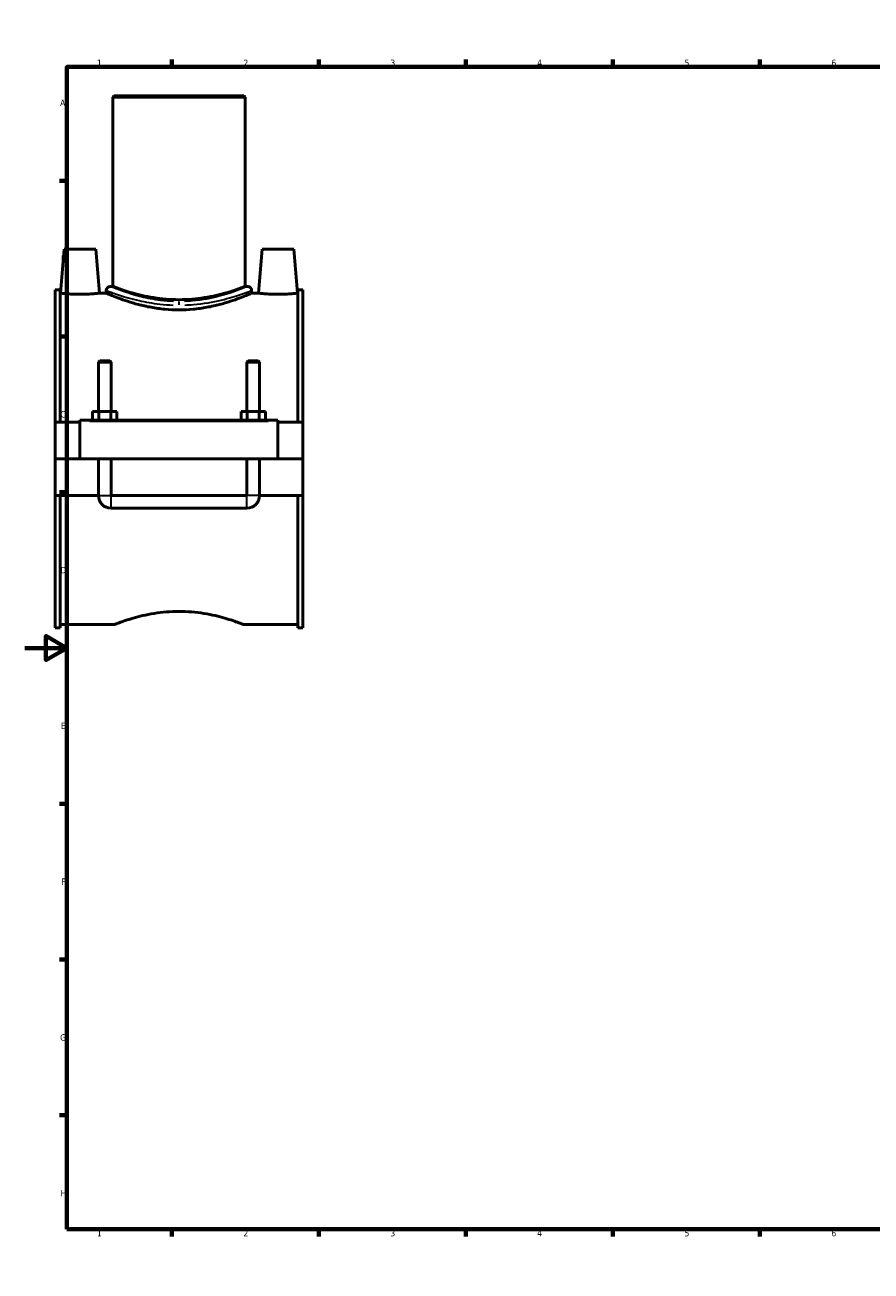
# Model space of a CAD drawing. Header units: millimetres. Extents: x 0 to 1112, y -37 to 1108.
# Tile 1 of 4: x 0 to 403, y 0 to 594. Entities that reach past the tile are written whole.
import ezdxf

# ---------------------------------------------------------------- set-up
doc = ezdxf.new("R2010")
doc.units = ezdxf.units.MM
for name, color, linetype, lineweight in [('Border (ANSI)', 7, 'Continuous', 70), ('Visible (ANSI)', 7, 'Continuous', 50), ('Visible Narrow (ANSI)', 7, 'Continuous', 35)]:
    doc.layers.add(name, color=color, linetype=linetype, lineweight=lineweight)
doc.styles.add('Note Text (ANSI)', font='tahoma.ttf')

# ---------------------------------------------------------------- blocks, each defined once
blk = doc.blocks.new('Borders Default Border')
at = {"layer": 'Border (ANSI)'}
for p, q in [((70.08, 574), (70.08, 577.45)), ((140.17, 574), (140.17, 577.45)), ((210.25, 574), (210.25, 577.45)), ((280.33, 574), (280.33, 577.45)), ((350.42, 574), (350.42, 577.45)), ((490.58, 574), (490.58, 577.45)), ((560.67, 574), (560.67, 577.45)), ((630.75, 574), (630.75, 577.45)), ((700.83, 574), (700.83, 577.45)), ((770.92, 574), (770.92, 577.45)), ((20, 519.75), (16.55, 519.75)), ((821, 519.75), (824.45, 519.75)), ((20, 445.5), (16.55, 445.5)), ((821, 445.5), (824.45, 445.5)), ((20, 371.25), (16.55, 371.25)), ((821, 371.25), (824.45, 371.25)), ((20, 222.75), (16.55, 222.75)), ((821, 222.75), (824.45, 222.75)), ((20, 148.5), (16.55, 148.5)), ((821, 148.5), (824.45, 148.5)), ((20, 74.25), (16.55, 74.25)), ((821, 74.25), (824.45, 74.25)), ((70.08, 20), (70.08, 16.55)), ((140.17, 20), (140.17, 16.55)), ((210.25, 20), (210.25, 16.55)), ((280.33, 20), (280.33, 16.55)), ((350.42, 20), (350.42, 16.55)), ((490.58, 20), (490.58, 16.55)), ((560.67, 20), (560.67, 16.55)), ((630.75, 20), (630.75, 16.55)), ((700.83, 20), (700.83, 16.55)), ((770.92, 20), (770.92, 16.55))]:
    blk.add_line(p, q, dxfattribs=at)
at = {"layer": 'Border (ANSI)', "flags": 128}
for points in [[(420.5, 594), (420.5, 574), (414.73, 584), (426.27, 584), (420.5, 574)], [(20, 20), (20, 574), (821, 574), (821, 20), (20, 20)], [(0, 297), (20, 297), (10, 302.77), (10, 291.23), (20, 297)], [(841, 297), (821, 297), (831, 302.77), (831, 291.23), (821, 297)], [(420.5, 0), (420.5, 20), (414.73, 10), (426.27, 10), (420.5, 20)]]:
    blk.add_lwpolyline(points, dxfattribs=at)
at = {"layer": 'Border (ANSI)', "attachment_point": 7, "style": 'Note Text (ANSI)'}
for s, insert, char_height in [('1', (34.35, 574.4), 3.05), ('2', (104.2, 574.4), 3.05), ('3', (174.26, 574.34), 3.05), ('4', (244.23, 574.4), 3.05), ('5', (314.48, 574.34), 3.05), ('6', (384.49, 574.34), 3.05), ('7', (454.6, 574.4), 3.05), ('8', (524.63, 574.33), 3.05), ('9', (594.7, 574.34), 3.05), ('10', (663.96, 574.34), 3.048), ('11', (734.04, 574.4), 3.048), ('12', (804.13, 574.4), 3.048), ('A', (16.78, 555.35), 3.05), ('A', (821.63, 555.35), 3.05), ('B', (17.15, 481.1), 3.05), ('B', (821.99, 481.1), 3.05), ('C', (16.95, 406.8), 3.05), ('C', (821.8, 406.8), 3.05), ('D', (16.96, 332.6), 3.05), ('D', (821.81, 332.6), 3.05), ('E', (17.21, 258.35), 3.05), ('E', (822.05, 258.35), 3.05), ('F', (17.29, 184.1), 3.05), ('F', (822.14, 184.1), 3.05), ('G', (16.81, 109.79), 3.05), ('G', (821.66, 109.79), 3.05), ('H', (16.97, 35.6), 3.05), ('H', (821.81, 35.6), 3.05), ('1', (34.35, 16.55), 3.05), ('2', (104.2, 16.55), 3.05), ('3', (174.26, 16.49), 3.05), ('4', (244.23, 16.55), 3.05), ('5', (314.48, 16.49), 3.05), ('6', (384.49, 16.49), 3.05), ('7', (454.6, 16.55), 3.05), ('8', (524.63, 16.48), 3.05), ('9', (594.7, 16.49), 3.05), ('10', (663.96, 16.49), 3.048), ('11', (734.04, 16.55), 3.048), ('12', (804.13, 16.55), 3.048)]:
    blk.add_mtext(s, dxfattribs=dict(at, insert=insert, char_height=char_height))

msp = doc.modelspace()

# ---------------------------------------------------------------- linework, layer by layer
at = {"layer": 'Visible (ANSI)'}
for p, q in [((42.589, 560.155), (41.959, 559.525)), ((104.959, 559.525), (41.959, 559.525)), ((41.959, 559.525), (41.959, 469.315)), ((42.589, 560.155), (104.329, 560.155)), ((104.329, 560.155), (104.959, 559.525)), ((104.959, 559.525), (104.959, 469.315)), ((18.759, 487.155), (16.921, 466.155)), ((33.759, 487.155), (18.759, 487.155)), ((33.759, 487.155), (35.596, 466.155)), ((113.159, 487.155), (111.321, 466.155)), ((113.159, 487.155), (128.159, 487.155)), ((128.159, 487.155), (129.996, 466.155)), ((40.699, 469.315), (41.959, 469.315)), ((104.959, 469.315), (106.219, 469.315)), ((14.459, 467.735), (14.459, 404.655)), ((14.459, 467.735), (16.819, 467.735)), ((16.819, 404.655), (16.819, 467.735)), ((16.921, 466.155), (16.819, 466.155)), ((38.809, 466.155), (35.596, 466.155)), ((38.809, 467.425), (38.809, 466.155)), ((108.109, 467.425), (108.109, 466.155)), ((111.321, 466.155), (108.109, 466.155)), ((130.099, 466.155), (129.996, 466.155)), ((130.099, 404.655), (130.099, 467.735)), ((130.099, 467.735), (132.459, 467.735)), ((132.459, 467.735), (132.459, 404.655)), ((35.659, 433.872), (35.059, 433.272)), ((35.659, 433.872), (40.459, 433.872)), ((40.459, 433.872), (41.059, 433.272)), ((106.459, 433.872), (105.859, 433.272)), ((106.459, 433.872), (111.259, 433.872)), ((111.259, 433.872), (111.859, 433.272)), ((41.059, 433.272), (35.059, 433.272)), ((35.059, 433.272), (35.059, 409.655)), ((41.059, 433.272), (41.059, 409.655)), ((111.859, 433.272), (105.859, 433.272)), ((105.859, 409.655), (105.859, 433.272)), ((111.859, 409.655), (111.859, 433.272)), ((26.259, 404.655), (14.459, 404.655)), ((14.459, 387.205), (14.459, 404.655)), ((26.259, 405.155), (26.259, 405.655)), ((120.659, 405.655), (26.259, 405.655)), ((26.259, 387.205), (26.259, 405.155)), ((32.285, 405.655), (32.285, 409.655)), ((32.285, 409.655), (35.172, 409.655)), ((35.172, 405.655), (35.172, 409.655)), ((35.172, 409.655), (40.945, 409.655)), ((40.945, 405.655), (40.945, 409.655)), ((40.945, 409.655), (43.832, 409.655)), ((43.832, 405.655), (43.832, 409.655)), ((103.085, 405.655), (103.085, 409.655)), ((103.085, 409.655), (105.972, 409.655)), ((105.972, 405.655), (105.972, 409.655)), ((105.972, 409.655), (111.745, 409.655)), ((111.745, 405.655), (111.745, 409.655)), ((111.745, 409.655), (114.632, 409.655)), ((114.632, 405.655), (114.632, 409.655)), ((120.659, 405.655), (120.659, 405.155)), ((120.659, 405.155), (120.659, 387.205)), ((132.459, 404.655), (120.659, 404.655)), ((132.459, 404.655), (132.459, 387.205)), ((14.459, 387.205), (26.259, 387.205)), ((14.459, 369.655), (14.459, 387.105)), ((35.059, 387.105), (14.459, 387.105)), ((120.659, 387.205), (26.259, 387.205)), ((35.059, 387.205), (35.059, 387.105)), ((35.059, 369.655), (35.059, 387.105)), ((41.059, 387.205), (41.059, 387.105)), ((105.859, 387.105), (41.059, 387.105)), ((41.059, 387.105), (41.059, 369.655)), ((105.859, 387.105), (105.859, 387.205)), ((105.859, 369.655), (105.859, 387.105)), ((111.859, 387.105), (111.859, 387.205)), ((132.459, 387.105), (111.859, 387.105)), ((111.859, 387.105), (111.859, 369.655)), ((120.659, 387.205), (132.459, 387.205)), ((132.459, 387.105), (132.459, 369.655)), ((35.059, 369.655), (14.459, 369.655)), ((14.459, 369.655), (14.459, 306.575)), ((16.819, 306.575), (16.819, 369.655)), ((105.859, 369.655), (41.059, 369.655)), ((132.459, 369.655), (111.859, 369.655)), ((130.099, 306.575), (130.099, 369.655)), ((132.459, 369.655), (132.459, 306.575)), ((41.059, 363.655), (105.859, 363.655)), ((14.459, 306.575), (16.819, 306.575)), ((42.589, 308.155), (16.819, 308.155)), ((130.099, 308.155), (104.329, 308.155)), ((130.099, 306.575), (132.459, 306.575))]:
    msp.add_line(p, q, dxfattribs=at)
for centre, radius, start, end in [((40.699, 467.425), 1.89, 90, 180), ((106.219, 467.425), 1.89, 0, 90), ((41.059, 369.655), 6, 180, 270), ((105.859, 369.655), 6, 270, 0)]:
    msp.add_arc(centre, radius, start, end, dxfattribs=at)
for points, knots in [([(104.959, 469.315), (104.959, 469.315), (104.765, 469.24), (103.958, 468.936), (103.344, 468.706), (101.73, 468.129), (100.729, 467.781), (98.423, 467.03), (97.119, 466.628), (94.345, 465.847), (92.777, 465.439), (89.358, 464.666), (87.506, 464.302), (83.633, 463.692), (81.608, 463.446), (77.521, 463.118), (75.459, 463.036), (71.458, 463.036), (69.396, 463.118), (65.309, 463.446), (63.284, 463.692), (59.411, 464.302), (57.559, 464.666), (54.14, 465.439), (52.572, 465.847), (49.798, 466.628), (48.494, 467.03), (46.188, 467.781), (45.187, 468.129), (43.573, 468.706), (42.959, 468.936), (42.152, 469.24), (41.959, 469.315), (41.959, 469.315)], [4.8000153, 4.8000153, 4.8000153, 4.8000153, 5.3997644, 5.3997644, 5.9995135, 5.9995135, 6.5992626, 6.5992626, 7.1990118, 7.1990118, 7.7992665, 7.7992665, 8.3995211, 8.3995211, 8.9997758, 8.9997758, 9.6000305, 9.6000305, 10.2002852, 10.2002852, 10.8005399, 10.8005399, 11.4007946, 11.4007946, 12.0010493, 12.0010493, 12.6007985, 12.6007985, 13.2005476, 13.2005476, 13.8002967, 13.8002967, 14.4000458, 14.4000458, 14.4000458, 14.4000458]), ([(26.259, 465.595), (25.081, 465.595), (23.827, 465.625), (21.523, 465.731), (20.473, 465.806), (18.819, 465.947), (18.103, 466.021), (17.155, 466.126), (16.921, 466.155), (16.921, 466.155)], [2.8240311, 2.8240311, 2.8240311, 2.8240311, 3.1772488, 3.1772488, 3.5304665, 3.5304665, 3.8832565, 3.8832565, 4.2360466, 4.2360466, 4.2360466, 4.2360466]), ([(35.596, 466.155), (35.596, 466.155), (35.363, 466.126), (34.414, 466.021), (33.698, 465.947), (32.044, 465.806), (30.994, 465.731), (28.69, 465.625), (27.436, 465.595), (26.259, 465.595)], [7.0600777, 7.0600777, 7.0600777, 7.0600777, 7.4128678, 7.4128678, 7.7656579, 7.7656579, 8.1188756, 8.1188756, 8.4720933, 8.4720933, 8.4720933, 8.4720933]), ([(73.459, 458.15), (71.248, 458.15), (68.974, 458.257), (64.472, 458.682), (62.244, 459), (57.987, 459.787), (55.954, 460.254), (52.201, 461.243), (50.48, 461.763), (47.437, 462.755), (46.005, 463.265), (43.471, 464.215), (42.369, 464.655), (40.592, 465.385), (39.914, 465.675), (39.023, 466.06), (38.809, 466.155), (38.809, 466.155)], [0, 0, 0, 0, 0.6630365, 0.6630365, 1.3260731, 1.3260731, 1.9891096, 1.9891096, 2.6521461, 2.6521461, 3.3141788, 3.3141788, 3.9762115, 3.9762115, 4.6382442, 4.6382442, 5.3002769, 5.3002769, 5.3002769, 5.3002769]), ([(108.109, 466.155), (108.109, 466.155), (107.894, 466.06), (107.003, 465.675), (106.325, 465.385), (104.548, 464.655), (103.446, 464.215), (100.912, 463.265), (99.48, 462.755), (96.437, 461.763), (94.717, 461.243), (90.963, 460.254), (88.93, 459.787), (84.673, 459), (82.445, 458.682), (77.943, 458.257), (75.669, 458.15), (73.459, 458.15)], [15.9008306, 15.9008306, 15.9008306, 15.9008306, 16.5628633, 16.5628633, 17.224896, 17.224896, 17.8869287, 17.8869287, 18.5489614, 18.5489614, 19.2119979, 19.2119979, 19.8750344, 19.8750344, 20.5380709, 20.5380709, 21.2011075, 21.2011075, 21.2011075, 21.2011075]), ([(120.659, 465.595), (119.481, 465.595), (118.227, 465.625), (115.923, 465.731), (114.873, 465.806), (113.219, 465.947), (112.503, 466.021), (111.555, 466.126), (111.321, 466.155), (111.321, 466.155)], [0, 0, 0, 0, 0.3532177, 0.3532177, 0.7064354, 0.7064354, 1.0592255, 1.0592255, 1.4120155, 1.4120155, 1.4120155, 1.4120155]), ([(129.996, 466.155), (129.996, 466.155), (129.763, 466.126), (128.814, 466.021), (128.098, 465.947), (126.444, 465.806), (125.394, 465.731), (123.09, 465.625), (121.836, 465.595), (120.659, 465.595)], [4.2360466, 4.2360466, 4.2360466, 4.2360466, 4.5888367, 4.5888367, 4.9416268, 4.9416268, 5.2948445, 5.2948445, 5.6480622, 5.6480622, 5.6480622, 5.6480622]), ([(42.589, 308.155), (42.589, 308.155), (42.778, 308.23), (43.57, 308.534), (44.171, 308.763), (45.753, 309.34), (46.735, 309.688), (48.994, 310.438), (50.272, 310.84), (52.99, 311.621), (54.526, 312.029), (57.876, 312.803), (59.69, 313.168), (63.485, 313.779), (65.47, 314.026), (69.476, 314.354), (71.497, 314.436), (73.459, 314.436)], [14.1186895, 14.1186895, 14.1186895, 14.1186895, 14.7066992, 14.7066992, 15.2947089, 15.2947089, 15.8827185, 15.8827185, 16.4707282, 16.4707282, 17.059276, 17.059276, 17.6478238, 17.6478238, 18.2363715, 18.2363715, 18.8249193, 18.8249193, 18.8249193, 18.8249193]), ([(73.459, 314.436), (75.42, 314.436), (77.441, 314.354), (81.447, 314.026), (83.432, 313.779), (87.228, 313.168), (89.042, 312.803), (92.392, 312.029), (93.928, 311.621), (96.645, 310.84), (97.923, 310.438), (100.182, 309.688), (101.164, 309.34), (102.746, 308.763), (103.347, 308.534), (104.139, 308.23), (104.329, 308.155), (104.329, 308.155)], [0, 0, 0, 0, 0.5885478, 0.5885478, 1.1770956, 1.1770956, 1.7656433, 1.7656433, 2.3541911, 2.3541911, 2.9422008, 2.9422008, 3.5302105, 3.5302105, 4.1182202, 4.1182202, 4.7062298, 4.7062298, 4.7062298, 4.7062298])]:
    msp.add_open_spline(points, degree=3, knots=knots, dxfattribs=at)
at = {"layer": 'Visible Narrow (ANSI)'}
for p, q in [((73.459, 462.114), (73.459, 460.544)), ((30.979, 405.155), (115.939, 405.155)), ((35.095, 369.655), (41.022, 369.655)), ((41.059, 363.692), (41.059, 369.618)), ((105.859, 363.692), (105.859, 369.618)), ((111.822, 369.655), (105.895, 369.655))]:
    msp.add_line(p, q, dxfattribs=at)
for points, knots in [([(70.86, 462.209), (68.813, 462.284), (66.785, 462.445), (61.471, 463.082), (58.299, 463.696), (51.975, 465.242), (48.965, 466.207), (44.177, 467.894), (42.421, 468.606), (41.153, 469.125), (40.925, 469.219), (40.804, 469.269)], [10.8520437, 10.8520437, 10.8520437, 10.8520437, 11.4790664, 11.4790664, 12.5440112, 12.5440112, 13.8353324, 13.8353324, 15.1473411, 15.1473411, 15.6163411, 15.6163411, 15.6163411, 15.6163411]), ([(106.113, 469.27), (105.98, 469.214), (105.72, 469.107), (104.504, 468.611), (103.1, 468.045), (98.937, 466.535), (95.957, 465.54), (88.777, 463.695), (84.5, 462.867), (78.687, 462.34), (77.376, 462.256), (76.057, 462.208)], [26.7330642, 26.7330642, 26.7330642, 26.7330642, 27.245813, 27.245813, 28.3471098, 28.3471098, 29.6801203, 29.6801203, 31.0934956, 31.0934956, 31.4973964, 31.4973964, 31.4973964, 31.4973964]), ([(38.92, 467.38), (39.048, 467.331), (39.29, 467.24), (40.631, 466.733), (42.487, 466.037), (47.552, 464.388), (50.736, 463.445), (57.425, 461.936), (60.779, 461.335), (66.4, 460.713), (68.545, 460.555), (70.71, 460.482)], [-15.6163411, -15.6163411, -15.6163411, -15.6163411, -15.1473411, -15.1473411, -13.8353324, -13.8353324, -12.5440112, -12.5440112, -11.4790664, -11.4790664, -10.8520437, -10.8520437, -10.8520437, -10.8520437]), ([(76.207, 460.482), (77.602, 460.529), (78.988, 460.611), (85.138, 461.126), (89.661, 461.934), (97.255, 463.737), (100.407, 464.709), (104.81, 466.184), (106.295, 466.737), (107.581, 467.222), (107.857, 467.327), (107.997, 467.381)], [-31.4973964, -31.4973964, -31.4973964, -31.4973964, -31.0934956, -31.0934956, -29.6801203, -29.6801203, -28.3471098, -28.3471098, -27.245813, -27.245813, -26.7330642, -26.7330642, -26.7330642, -26.7330642])]:
    msp.add_open_spline(points, degree=3, knots=knots, dxfattribs=at)

# ---------------------------------------------------------------- block references
msp.add_blockref('Borders Default Border', (0, 0))

doc.saveas('drawing.dxf')
